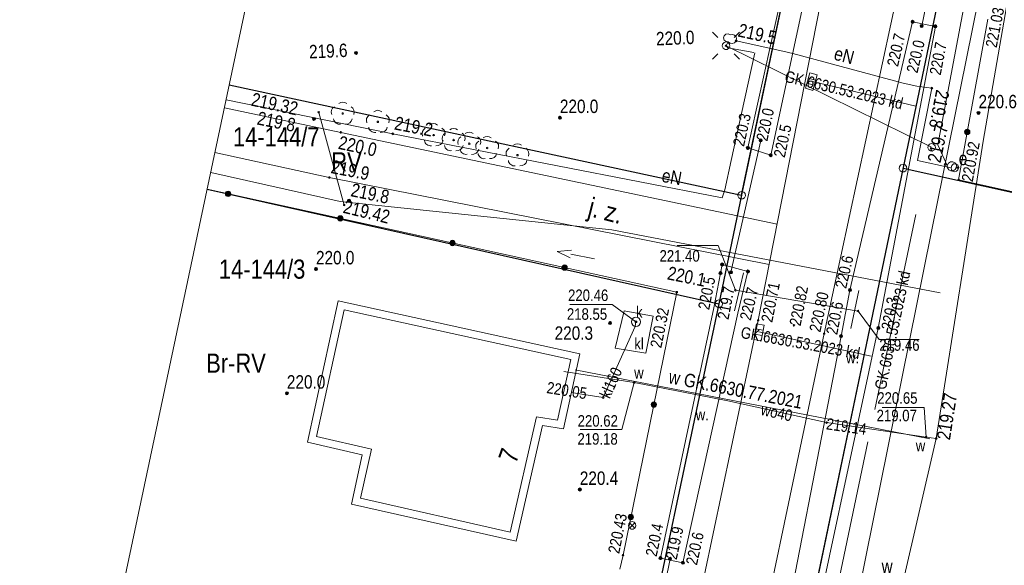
# Model space of a CAD drawing. Header units: metres. Extents: x 0 to 6601798, y -2700 to 5691112.
# Tile 32 of 60: x 6600103 to 6600168, y 5689739 to 5689774. Entities that reach past the tile are written whole.
import ezdxf
from ezdxf.enums import TextEntityAlignment as Align

# ---------------------------------------------------------------- set-up
doc = ezdxf.new("R2010")
doc.units = ezdxf.units.M
doc.header["$MEASUREMENT"] = 0
for name, color, linetype, lineweight in [('AS__Nowe_granice', 150, 'Continuous', 30), ('EADTD_T_0', 7, 'Continuous', 5), ('EAPADR_T_0', 7, 'Continuous', 5), ('Kontury', 7, 'Continuous', 5), ('Numery_dzialek', 150, 'Continuous', 5), ('OTBB_L_1', 7, 'Continuous', 5), ('OTD_L_12', 7, 'Continuous', 5), ('OTK_E_T_4', 7, 'Continuous', 5), ('OTK_L_0', 7, 'Continuous', 5), ('OTK_L_5', 7, 'Continuous', 5), ('OTK_L_8', 7, 'Continuous', 5), ('OTO_L_0', 7, 'Continuous', 5), ('OTO_L_2', 7, 'Continuous', 5), ('OTR_T_0', 7, 'Continuous', 5), ('OTR_T_1', 7, 'Continuous', 5), ('P_SUK_T_1', 7, 'Continuous', 5), ('P_SUKP_E_T_0', 7, 'Continuous', 5), ('P_SUKP_L_0', 7, 'Continuous', 5), ('podzial_uzytki', 7, 'Continuous', 5), ('Punkty', 7, 'Continuous', 5), ('SDROK_T_0', 7, 'Continuous', 5), ('SDRPK_L_1', 7, 'Continuous', 5), ('SDRPT_L_0', 7, 'Continuous', 5), ('SUE_T_3', 7, 'Continuous', 5), ('SUK_E_T_2', 7, 'Continuous', 5), ('SUK_L_3', 7, 'Continuous', 5), ('SUKP_E_T_0', 7, 'Continuous', 5), ('SUKP_L_0', 7, 'Continuous', 5), ('SUKR_T_0', 7, 'Continuous', 5), ('SUL_L_1', 7, 'Continuous', 5), ('SUP_E_T_1', 7, 'Continuous', 5), ('SUP_T_2', 7, 'Continuous', 5), ('SUP_T_4', 7, 'Continuous', 5), ('SUTP_L_0', 7, 'Continuous', 5), ('SUW_E_T_2', 7, 'Continuous', 5), ('SUWP_E_T_0', 7, 'Continuous', 5), ('SUWP_L_0', 7, 'Continuous', 5), ('SUWR_T_0', 7, 'Continuous', 5), ('SZWPW_T_1', 7, 'Continuous', 5), ('SZZPZ_T_0', 7, 'Continuous', 5), ('UEEOA_T_3', 7, 'Continuous', 5), ('UEEOA_T_9', 7, 'Continuous', 5), ('UEEOC_T_0', 7, 'Continuous', 5), ('UEEOO_T_0', 7, 'Continuous', 5), ('UEEPB_L_0', 7, 'Continuous', 5), ('UEEPON_L_0', 7, 'Continuous', 5), ('UTTOC_T_2', 7, 'Continuous', 5), ('UTTPOM_L_1', 7, 'Continuous', 5), ('UWWOA_T_2', 7, 'Continuous', 5), ('UWWOC_T_0', 7, 'Continuous', 5), ('UWWPM_L_1', 7, 'Continuous', 5), ('Uzytki', 7, 'Continuous', 5), ('WODA_L_0', 7, 'Continuous', 5), ('WODA_T_0', 7, 'Continuous', 5), ('WUKOS_T_1', 7, 'Continuous', 5), ('WWRPP_T_0', 7, 'Continuous', 5)]:
    doc.layers.add(name, color=color, linetype=linetype, lineweight=lineweight)
doc.styles.add('STYL_ARIAL', font='ARIALN.TTF')

# ---------------------------------------------------------------- blocks, each defined once
blk = doc.blocks.new('GRT')
at = {"color": 7, "flags": 128}
blk.add_lwpolyline([(0, 2.5), (1.352, 2.103), (2.274, 1.039), (2.475, -0.356), (1.889, -1.637), (0.704, -2.399), (-0.704, -2.399), (-1.889, -1.637), (-2.475, -0.356), (-2.274, 1.039), (-1.352, 2.103), (0, 2.5)], dxfattribs=at)
blk = doc.blocks.new('1_PADR')
at = {"color": 7, "flags": 128}
for points in [[(0, 2.5), (1.352, 2.103), (2.274, 1.039), (2.475, -0.356), (1.889, -1.637), (0.704, -2.399), (-0.704, -2.399), (-1.889, -1.637), (-2.475, -0.356), (-2.274, 1.039), (-1.352, 2.103), (0, 2.5)], [(1.767, -1.767), (-1.767, 1.767)], [(-1.767, -1.767), (1.767, 1.767)]]:
    blk.add_lwpolyline(points, dxfattribs=at)
blk = doc.blocks.new('403')
at = {"color": 0}
blk.add_circle((0, 0), 0.5, dxfattribs=at)
blk = doc.blocks.new('801')
at = {"color": 0}
for radius in [1, 0.9, 0.8, 0.7, 0.6, 0.5, 0.4, 0.3, 0.2, 0.1]:
    blk.add_circle((0, 0), radius, dxfattribs=at)
blk = doc.blocks.new('509')
at = {"color": 0}
for p, q in [((-5, -2.5), (-5, 2.5)), ((-5, 2.5), (5.5, 2.5)), ((-1.5, 2.5), (-1.5, -2.5)), ((2, 2.5), (2, -2.5)), ((5.5, 2.5), (5.5, -2.5)), ((5.5, -2.5), (-5, -2.5))]:
    blk.add_line(p, q, dxfattribs=at)
blk = doc.blocks.new('4_SUEO_W')
at = {"color": 7, "flags": 128}
for points in [[(-5.303, 5.303), (-8.839, 8.839)], [(5.303, 5.303), (8.839, 8.839)], [(0, 0.25), (0.177, 0.177), (0.25, 0), (0.177, -0.177), (0, -0.25), (-0.177, -0.177), (-0.25, 0), (-0.177, 0.177), (0, 0.25)], [(-5.303, -5.303), (-8.839, -8.839)], [(5.303, -5.303), (8.839, -8.839)]]:
    blk.add_lwpolyline(points, dxfattribs=at)
blk = doc.blocks.new('4_SUPP')
at = {"color": 7, "flags": 128}
blk.add_lwpolyline([(0, 2.5), (1.352, 2.103), (2.274, 1.039), (2.475, -0.356), (1.889, -1.637), (0.704, -2.399), (-0.704, -2.399), (-1.889, -1.637), (-2.475, -0.356), (-2.274, 1.039), (-1.352, 2.103), (0, 2.5)], dxfattribs=at)
blk = doc.blocks.new('4_SUPS')
at = {"color": 7, "flags": 128}
blk.add_lwpolyline([(0, 0.625), (0.442, 0.442), (0.625, 0), (0.442, -0.442), (0, -0.625), (-0.442, -0.442), (-0.625, 0), (-0.442, 0.442), (0, 0.625)], dxfattribs=at)
blk = doc.blocks.new('621')
at = {"color": 0}
blk.add_circle((0, 0), 0.5, dxfattribs=at)
blk = doc.blocks.new('KCI')
at = {"color": 7, "flags": 128}
for points in [[(0, 0), (15.85, 0)], [(15.85, 2.5), (25, 0)], [(15.85, -2.5), (25, 0)]]:
    blk.add_lwpolyline(points, dxfattribs=at)
blk = doc.blocks.new('625')
at = {"color": 0}
blk.add_circle((0, 0), 0.5, dxfattribs=at)
blk = doc.blocks.new('UGE')
at = {"color": 7, "flags": 128}
blk.add_lwpolyline([(0, 0.625), (0.442, 0.442), (0.625, 0), (0.442, -0.442), (0, -0.625), (-0.442, -0.442), (-0.625, 0), (-0.442, 0.442), (0, 0.625)], dxfattribs=at)
blk = doc.blocks.new('UGT')
at = {"color": 7, "flags": 128}
blk.add_lwpolyline([(0, 0.625), (0.442, 0.442), (0.625, 0), (0.442, -0.442), (0, -0.625), (-0.442, -0.442), (-0.625, 0), (-0.442, 0.442), (0, 0.625)], dxfattribs=at)
blk = doc.blocks.new('UGW')
at = {"color": 7, "flags": 128}
blk.add_lwpolyline([(0, 0.625), (0.442, 0.442), (0.625, 0), (0.442, -0.442), (0, -0.625), (-0.442, -0.442), (-0.625, 0), (-0.442, 0.442), (0, 0.625)], dxfattribs=at)
blk = doc.blocks.new('922')
at = {"color": 0}
blk.add_circle((0, 0), 0.5, dxfattribs=at)
for centre, radius, start, end in [((0, 3.5), 4, 50.114, 129.886), ((-3.5, 1), 4, 119.84816, 203.51949), ((3.5, 1), 4, 336.88451, 60.15184), ((-2, -3), 4, 187.477, 278.47884), ((2, -2.75), 4.25, 262.64593, 349.62892)]:
    blk.add_arc(centre, radius, start, end, dxfattribs=at)
blk = doc.blocks.new('506')
at = {"color": 0}
blk.add_circle((0, 0), 3, dxfattribs=at)

msp = doc.modelspace()

# ---------------------------------------------------------------- linework, layer by layer
at = {"color": 7, "linetype": 'Continuous', "lineweight": 0, "flags": 128}
msp.add_lwpolyline([(6600173.29, 5690035.7), (6600065.2, 5689524.43), (6600055.68, 5689477.92), (6599986.53, 5689096.03), (6599985.74, 5689089.37), (6599806.46, 5688549.67), (6599804.83, 5688541.58), (6599805.17, 5688533.33), (6599807.49, 5688525.41), (6599811.64, 5688518.27), (6599818.42, 5688511.51), (6599826.1, 5688505.76), (6599833.26, 5688501.65), (6599841.19, 5688499.37), (6599849.44, 5688499.06), (6599857.53, 5688500.73)], dxfattribs=at)
at = {"layer": 'AS__Nowe_granice', "linetype": 'Continuous', "flags": 128}
for points in [[(6600150.58, 5689762.77), (6600155.32, 5689785.24)], [(6600165.21, 5689784.12), (6600155.46, 5689737.45)], [(6600117.113, 5689769.979), (6600150.58, 5689762.77)], [(6600161.12, 5689764.54), (6600194.539, 5689757.165)], [(6600115.673, 5689763.168), (6600149.09, 5689755.68)], [(6600150.58, 5689762.77), (6600149.09, 5689755.68)], [(6600149.09, 5689755.68), (6600143.2, 5689727.75)]]:
    msp.add_lwpolyline(points, dxfattribs=at)
at = {"layer": 'Kontury', "color": 3, "linetype": 'Continuous', "flags": 128}
for points in [[(6600167.05, 5689792.93), (6600153, 5689725.7)], [(6600149.09, 5689755.68), (6600155.32, 5689785.24)], [(6600143.2, 5689727.75), (6600149.09, 5689755.68)]]:
    msp.add_lwpolyline(points, dxfattribs=at)
at = {"layer": 'OTBB_L_1', "color": 7, "linetype": 'Continuous', "flags": 128}
for points in [[(6600122.22, 5689746.625), (6600124.235, 5689755.876)], [(6600124.235, 5689755.876), (6600140.01, 5689752.413)], [(6600122.814, 5689747.002), (6600124.617, 5689755.28)], [(6600124.617, 5689755.28), (6600139.415, 5689752.032)], [(6600139.415, 5689752.032), (6600138.551, 5689748.078)], [(6600140.01, 5689752.413), (6600138.939, 5689747.512)], [(6600137.184, 5689748.291), (6600135.468, 5689740.752)], [(6600138.551, 5689748.078), (6600137.184, 5689748.291)], [(6600137.568, 5689747.725), (6600135.845, 5689740.154)], [(6600138.939, 5689747.512), (6600137.568, 5689747.725)], [(6600126.396, 5689746.182), (6600122.814, 5689747.002)], [(6600125.801, 5689745.805), (6600122.22, 5689746.625)], [(6600125.691, 5689742.968), (6600126.396, 5689746.182)], [(6600125.096, 5689742.59), (6600125.801, 5689745.805)], [(6600135.468, 5689740.752), (6600125.691, 5689742.968)], [(6600135.845, 5689740.154), (6600125.096, 5689742.59)]]:
    msp.add_lwpolyline(points, dxfattribs=at)
at = {"layer": 'OTD_L_12', "color": 7, "linetype": 'Continuous', "flags": 128}
for points in [[(6600150.702, 5689757.71), (6600150.115, 5689755.225)], [(6600158.241, 5689756.541), (6600157.705, 5689754.07)]]:
    msp.add_lwpolyline(points, dxfattribs=at)
at = {"layer": 'OTK_L_0', "color": 7, "linetype": 'Continuous', "flags": 128}
for points in [[(6600151.659, 5689754.6), (6600159.801, 5689796.056)], [(6600164.141, 5689791.664), (6600155.971, 5689753.728)], [(6600145.787, 5689726.731), (6600151.659, 5689754.6)], [(6600155.971, 5689753.728), (6600150.104, 5689725.82)]]:
    msp.add_lwpolyline(points, dxfattribs=at)
at = {"layer": 'OTK_L_5', "color": 7, "linetype": 'Continuous', "flags": 128}
for points in [[(6600150.983, 5689765.858), (6600156.926, 5689792.729)], [(6600158.216, 5689792.105), (6600152.477, 5689765.388)], [(6600157.656, 5689756.574), (6600161.745, 5689774.102)], [(6600163.232, 5689773.806), (6600159.504, 5689754.09)], [(6600161.745, 5689774.102), (6600163.232, 5689773.806)], [(6600152.477, 5689765.388), (6600150.983, 5689765.858)], [(6600148.756, 5689755.418), (6600149.307, 5689758.243)], [(6600149.307, 5689758.243), (6600150.991, 5689757.786)], [(6600150.991, 5689757.786), (6600150.335, 5689755.065)], [(6600157.074, 5689753.565), (6600157.656, 5689756.574)], [(6600145.279, 5689739.063), (6600148.756, 5689755.418)], [(6600150.335, 5689755.065), (6600146.741, 5689738.755)], [(6600159.504, 5689754.09), (6600154.424, 5689730.346)], [(6600152.67, 5689730.784), (6600157.074, 5689753.565)], [(6600146.741, 5689738.755), (6600145.279, 5689739.063)]]:
    msp.add_lwpolyline(points, dxfattribs=at)
at = {"layer": 'OTK_L_8', "color": 7, "linetype": 'Continuous', "flags": 128}
for points in [[(6600164.463, 5689784.051), (6600162.338, 5689773.835)], [(6600149.88, 5689757.737), (6600151.827, 5689766.354)], [(6600158.185, 5689755.202), (6600150.17, 5689756.563)], [(6600144.479, 5689731.929), (6600145.905, 5689739.012)]]:
    msp.add_lwpolyline(points, dxfattribs=at)
at = {"layer": 'OTO_L_0', "color": 7, "linetype": 'Continuous', "flags": 128}
for points in [[(6600166.648, 5689774.285), (6600164.748, 5689763.779)], [(6600164.748, 5689763.779), (6600194.548, 5689757.206)], [(6600146.346, 5689756.438), (6600115.671, 5689763.161)], [(6600146.346, 5689756.438), (6600142.836, 5689739.257)]]:
    msp.add_lwpolyline(points, dxfattribs=at)
at = {"layer": 'OTO_L_0', "color": 7, "linetype": 'Continuous'}
for centre, radius in [((6600165.313, 5689766.905), 0.175), ((6600165.313, 5689766.905), 0.158), ((6600165.313, 5689766.905), 0.14), ((6600165.313, 5689766.905), 0.122), ((6600165.313, 5689766.905), 0.105), ((6600165.313, 5689766.905), 0.0875), ((6600165.313, 5689766.905), 0.07), ((6600165.313, 5689766.905), 0.0525), ((6600165.313, 5689766.905), 0.035), ((6600117.042, 5689762.861), 0.175), ((6600117.042, 5689762.861), 0.158), ((6600117.042, 5689762.861), 0.14), ((6600117.042, 5689762.861), 0.122), ((6600117.042, 5689762.861), 0.105), ((6600117.042, 5689762.861), 0.0875), ((6600117.042, 5689762.861), 0.07), ((6600117.042, 5689762.861), 0.0525), ((6600117.042, 5689762.861), 0.035), ((6600124.368, 5689761.255), 0.175), ((6600124.368, 5689761.255), 0.158), ((6600124.368, 5689761.255), 0.14), ((6600124.368, 5689761.255), 0.122), ((6600124.368, 5689761.255), 0.105), ((6600124.368, 5689761.255), 0.0875), ((6600124.368, 5689761.255), 0.07), ((6600124.368, 5689761.255), 0.0525), ((6600124.368, 5689761.255), 0.035), ((6600131.694, 5689759.649), 0.175), ((6600131.694, 5689759.649), 0.158), ((6600131.694, 5689759.649), 0.14), ((6600131.694, 5689759.649), 0.122), ((6600131.694, 5689759.649), 0.105), ((6600131.694, 5689759.649), 0.0875), ((6600131.694, 5689759.649), 0.07), ((6600131.694, 5689759.649), 0.0525), ((6600131.694, 5689759.649), 0.035), ((6600139.02, 5689758.044), 0.175), ((6600139.02, 5689758.044), 0.158), ((6600139.02, 5689758.044), 0.14), ((6600139.02, 5689758.044), 0.122), ((6600139.02, 5689758.044), 0.105), ((6600139.02, 5689758.044), 0.0875), ((6600139.02, 5689758.044), 0.07), ((6600139.02, 5689758.044), 0.0525), ((6600139.02, 5689758.044), 0.035), ((6600144.845, 5689749.09), 0.175), ((6600144.845, 5689749.09), 0.158), ((6600144.845, 5689749.09), 0.14), ((6600144.845, 5689749.09), 0.122), ((6600144.845, 5689749.09), 0.105), ((6600144.845, 5689749.09), 0.0875), ((6600144.845, 5689749.09), 0.07), ((6600144.845, 5689749.09), 0.0525), ((6600144.845, 5689749.09), 0.035), ((6600143.344, 5689741.742), 0.175), ((6600143.344, 5689741.742), 0.158), ((6600143.344, 5689741.742), 0.14), ((6600143.344, 5689741.742), 0.122), ((6600143.344, 5689741.742), 0.105), ((6600143.344, 5689741.742), 0.0875), ((6600143.344, 5689741.742), 0.07), ((6600143.344, 5689741.742), 0.0525), ((6600143.344, 5689741.742), 0.035)]:
    msp.add_circle(centre, radius, dxfattribs=at)
at = {"layer": 'OTO_L_2', "color": 7, "linetype": 'Continuous', "flags": 128}
msp.add_lwpolyline([(6600142.632, 5689738.328), (6600142.836, 5689739.257)], dxfattribs=at)
at = {"layer": 'OTR_T_0', "color": 7, "linetype": 'Continuous', "flags": 128}
for points in [[(6600146.377, 5689759.495), (6600149.037, 5689759.495)], [(6600150.17, 5689756.56), (6600149.037, 5689759.495)], [(6600158.185, 5689755.202), (6600159.57, 5689753.347)], [(6600159.57, 5689753.347), (6600162.175, 5689753.347)]]:
    msp.add_lwpolyline(points, dxfattribs=at)
at = {"layer": 'P_SUKP_L_0', "color": 30, "linetype": 'Continuous', "flags": 128}
for points in [[(6600155.13, 5689770.22), (6600161.95, 5689768.6)], [(6600161.95, 5689761.52), (6600159.28, 5689748.77)], [(6600151.71, 5689753.84), (6600159.04, 5689752.26)], [(6600158.83, 5689746.65), (6600145.04, 5689680.81)]]:
    msp.add_lwpolyline(points, dxfattribs=at)
at = {"layer": 'SDRPK_L_1', "color": 7, "linetype": 'Continuous', "flags": 128}
for points in [[(6600124.41, 5689766.88), (6600116.795, 5689768.478)], [(6600124.41, 5689766.88), (6600152.893, 5689760.885)], [(6600116.177, 5689765.553), (6600123.646, 5689763.93)], [(6600152.377, 5689758.255), (6600123.646, 5689763.93)]]:
    msp.add_lwpolyline(points, dxfattribs=at)
at = {"layer": 'SDRPT_L_0', "color": 7, "linetype": 'Continuous', "flags": 128}
msp.add_lwpolyline([(6600124.623, 5689762.127), (6600122.959, 5689768.186)], dxfattribs=at)
at = {"layer": 'SUK_L_3', "color": 30, "linetype": 'Continuous', "flags": 128}
for points in [[(6600142.9, 5689755.22), (6600142.32, 5689752.77)], [(6600144.81, 5689754.87), (6600142.9, 5689755.22)], [(6600144.32, 5689752.44), (6600144.81, 5689754.87)], [(6600142.32, 5689752.77), (6600144.32, 5689752.44)]]:
    msp.add_lwpolyline(points, dxfattribs=at)
at = {"layer": 'SUKP_L_0', "color": 30, "linetype": 'Continuous', "flags": 128}
for points in [[(6600143.68, 5689754.5), (6600143.62, 5689754.2)], [(6600143.62, 5689754.2), (6600141.54, 5689749.55)], [(6600141.54, 5689749.55), (6600139.44, 5689749.89)]]:
    msp.add_lwpolyline(points, dxfattribs=at)
at = {"layer": 'SUKR_T_0', "color": 30, "linetype": 'Continuous', "flags": 128}
for points in [[(6600139.352, 5689755.636), (6600142.121, 5689755.636)], [(6600143.68, 5689754.5), (6600142.121, 5689755.636)]]:
    msp.add_lwpolyline(points, dxfattribs=at)
at = {"layer": 'SUL_L_1', "color": 7, "linetype": 'Continuous', "flags": 128}
msp.add_lwpolyline([(6600156.13, 5689747.91), (6600149.67, 5689749.34)], dxfattribs=at)
at = {"layer": 'SUTP_L_0', "color": 30, "linetype": 'Continuous', "flags": 128}
msp.add_lwpolyline([(6600162.983, 5689765.903), (6600149.564, 5689772.544)], dxfattribs=at)
at = {"layer": 'SUWP_L_0', "color": 161, "linetype": 'Continuous', "flags": 128}
for points in [[(6600143.56, 5689750.53), (6600138.96, 5689751.25)], [(6600149.67, 5689749.34), (6600143.56, 5689750.53)], [(6600156.13, 5689747.91), (6600149.67, 5689749.34)], [(6600162.63, 5689746.97), (6600156.13, 5689747.91)], [(6600163.29, 5689746.87), (6600162.63, 5689746.97)]]:
    msp.add_lwpolyline(points, dxfattribs=at)
at = {"layer": 'SUWR_T_0', "color": 161, "linetype": 'Continuous', "flags": 128}
for points in [[(6600143.56, 5689750.53), (6600142.765, 5689747.469)], [(6600159.763, 5689748.891), (6600162.504, 5689748.891)], [(6600162.63, 5689746.97), (6600162.504, 5689748.891)], [(6600140.024, 5689747.469), (6600142.765, 5689747.469)]]:
    msp.add_lwpolyline(points, dxfattribs=at)
at = {"layer": 'UEEPB_L_0', "color": 1, "linetype": 'Continuous', "flags": 128}
for points in [[(6600163.39, 5689766.07), (6600165.14, 5689775.3)], [(6600150.22, 5689772.86), (6600153.27, 5689772.18)], [(6600153.27, 5689772.18), (6600153.92, 5689772.03)], [(6600153.92, 5689772.03), (6600161.13, 5689770.1)], [(6600161.13, 5689770.1), (6600162.02, 5689769.89)], [(6600162.02, 5689769.89), (6600163, 5689769.77)], [(6600163, 5689769.77), (6600162.06, 5689765.05)], [(6600164.01, 5689764.71), (6600163.39, 5689766.07)], [(6600149.89, 5689765.048), (6600149.491, 5689763.119)], [(6600162.06, 5689765.05), (6600164.27, 5689764.56)]]:
    msp.add_lwpolyline(points, dxfattribs=at)
at = {"layer": 'UEEPON_L_0', "color": 1, "linetype": 'Continuous', "flags": 128}
for points in [[(6600165.14, 5689775.3), (6600163.39, 5689766.07)], [(6600149.71, 5689772.8), (6600149.562, 5689772.816), (6600149.447, 5689772.909), (6600149.4, 5689773.05), (6600149.438, 5689773.194), (6600149.547, 5689773.294), (6600149.694, 5689773.319), (6600149.83, 5689773.26)], [(6600149.83, 5689773.26), (6600149.975, 5689773.282), (6600150.113, 5689773.233), (6600150.212, 5689773.124), (6600150.247, 5689772.982), (6600150.21, 5689772.839), (6600150.11, 5689772.732), (6600149.971, 5689772.685), (6600149.826, 5689772.71), (6600149.71, 5689772.8)], [(6600149.564, 5689772.544), (6600149.71, 5689772.8)], [(6600149.679, 5689772.409), (6600149.564, 5689772.544)], [(6600150.22, 5689772.86), (6600153.27, 5689772.18)], [(6600151.382, 5689772.092), (6600149.679, 5689772.409)], [(6600149.89, 5689765.048), (6600151.434, 5689772.082)], [(6600153.27, 5689772.18), (6600153.92, 5689772.03)], [(6600153.92, 5689772.03), (6600161.13, 5689770.1)], [(6600161.13, 5689770.1), (6600162.02, 5689769.89)], [(6600162.02, 5689769.89), (6600163, 5689769.77)], [(6600163, 5689769.77), (6600162.06, 5689765.05)], [(6600116.905, 5689768.998), (6600127.793, 5689766.776)], [(6600127.793, 5689766.776), (6600149.303, 5689762.6)], [(6600163.39, 5689766.07), (6600164.01, 5689764.71)], [(6600149.491, 5689763.119), (6600149.89, 5689765.048)], [(6600162.06, 5689765.05), (6600164.27, 5689764.56)], [(6600164.01, 5689764.71), (6600164.079, 5689764.86), (6600164.216, 5689764.953), (6600164.381, 5689764.96), (6600164.525, 5689764.879), (6600164.606, 5689764.735), (6600164.6, 5689764.57)], [(6600164.6, 5689764.57), (6600164.52, 5689764.444), (6600164.39, 5689764.372), (6600164.241, 5689764.37), (6600164.109, 5689764.439), (6600164.025, 5689764.562), (6600164.01, 5689764.71)], [(6600164.27, 5689764.56), (6600164.3, 5689764.715), (6600164.419, 5689764.819), (6600164.577, 5689764.828), (6600164.707, 5689764.739), (6600164.755, 5689764.588), (6600164.7, 5689764.44)], [(6600164.7, 5689764.44), (6600164.619, 5689764.339), (6600164.496, 5689764.3), (6600164.372, 5689764.335), (6600164.287, 5689764.432), (6600164.27, 5689764.56)], [(6600164.6, 5689764.57), (6600164.69, 5689764.58)], [(6600149.303, 5689762.6), (6600149.491, 5689763.119)]]:
    msp.add_lwpolyline(points, dxfattribs=at)
at = {"layer": 'UTTPOM_L_1', "color": 30, "linetype": 'Continuous', "flags": 128}
for points in [[(6600169.907, 5689794.666), (6600162.963, 5689760.291)], [(6600162.963, 5689760.291), (6600157.756, 5689734.511)]]:
    msp.add_lwpolyline(points, dxfattribs=at)
at = {"layer": 'UWWPM_L_1', "color": 161, "linetype": 'Continuous', "flags": 128}
for points in [[(6600169.771, 5689786.019), (6600166.362, 5689766.301)], [(6600166.362, 5689766.301), (6600163.29, 5689746.87)], [(6600163.29, 5689746.87), (6600161.09, 5689737.344)]]:
    msp.add_lwpolyline(points, dxfattribs=at)
at = {"layer": 'Uzytki', "color": 3, "linetype": 'Continuous', "flags": 128}
for points in [[(6600153, 5689725.7), (6600167.05, 5689792.93)], [(6600155.32, 5689785.24), (6600149.09, 5689755.68)], [(6600147.72, 5689755.99), (6600115.673, 5689763.169)], [(6600143.2, 5689727.75), (6600149.09, 5689755.68)]]:
    msp.add_lwpolyline(points, dxfattribs=at)
at = {"layer": 'WODA_L_0', "color": 161, "linetype": 'Continuous', "flags": 128}
for points in [[(6600115.903, 5689764.259), (6600124.365, 5689762.367)], [(6600124.365, 5689762.367), (6600142.094, 5689760.516)], [(6600142.094, 5689760.516), (6600163.538, 5689756.4)], [(6600162.87, 5689746.86), (6600139.7, 5689751.37)]]:
    msp.add_lwpolyline(points, dxfattribs=at)

# ---------------------------------------------------------------- block references
at = {"layer": 'EAPADR_T_0', "color": 161, "linetype": 'Continuous', "xscale": 0.1, "yscale": 0.1, "zscale": 0.1}
msp.add_blockref('1_PADR', (6600143.43, 5689741.194), dxfattribs=at)
at = {"layer": 'OTR_T_0', "color": 7, "linetype": 'Continuous', "xscale": 0.1, "yscale": 0.1, "zscale": 0.1, "rotation": 0.0008399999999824}
for p in [(6600164.748, 5689763.779), (6600146.346, 5689756.438), (6600151.659, 5689754.6), (6600153.996, 5689754.27), (6600155.971, 5689753.728), (6600142.836, 5689739.257)]:
    msp.add_blockref('403', p, dxfattribs=at)
at = {"layer": 'OTR_T_0', "color": 7, "linetype": 'Continuous', "xscale": 0.1, "yscale": 0.1, "zscale": 0.1}
for p in [(6600150.17, 5689756.56), (6600158.185, 5689755.202)]:
    msp.add_blockref('403', p, dxfattribs=at)
at = {"layer": 'OTR_T_1', "color": 7, "linetype": 'Continuous', "xscale": 0.1, "yscale": 0.1, "zscale": 0.1, "rotation": 0.0008399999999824}
for p in [(6600161.745, 5689774.102), (6600162.338, 5689773.835), (6600163.232, 5689773.806), (6600151.827, 5689766.354), (6600150.983, 5689765.858), (6600152.477, 5689765.388), (6600149.307, 5689758.243), (6600149.88, 5689757.737), (6600150.991, 5689757.786), (6600157.656, 5689756.574), (6600159.504, 5689754.09), (6600157.074, 5689753.565), (6600145.279, 5689739.063), (6600145.905, 5689739.012), (6600146.741, 5689738.755)]:
    msp.add_blockref('801', p, dxfattribs=at)
at = {"layer": 'P_SUK_T_1', "color": 7, "linetype": 'Continuous', "xscale": 0.1, "yscale": 0.1, "zscale": 0.1}
for p, rotation in [((6600155.13, 5689770.22), 254.45056), ((6600151.71, 5689753.84), 259.80198)]:
    msp.add_blockref('509', p, dxfattribs=dict(at, rotation=rotation))
at = {"layer": 'Punkty', "color": 7, "linetype": 'Continuous', "xscale": 0.1, "yscale": 0.1, "zscale": 0.1}
for p in [(6600161.12, 5689764.54), (6600150.58, 5689762.77), (6600149.09, 5689755.68)]:
    msp.add_blockref('GRT', p, dxfattribs=at)
at = {"layer": 'SUE_T_3', "color": 7, "linetype": 'Continuous', "xscale": 0.1, "yscale": 0.1, "zscale": 0.1}
for name in ['4_SUEO_W', '4_SUPP']:
    msp.add_blockref(name, (6600149.564, 5689772.544), dxfattribs=at)
at = {"layer": 'SUKR_T_0', "color": 30, "linetype": 'Continuous', "xscale": 0.1, "yscale": 0.1, "zscale": 0.1}
for p in [(6600143.68, 5689754.5), (6600141.54, 5689749.55)]:
    msp.add_blockref('4_SUPS', p, dxfattribs=at)
at = {"layer": 'SUP_T_2', "color": 7, "linetype": 'Continuous', "xscale": 0.1, "yscale": 0.1, "zscale": 0.1}
msp.add_blockref('4_SUPP', (6600162.983, 5689765.903), dxfattribs=at)
at = {"layer": 'SUP_T_4', "color": 7, "linetype": 'Continuous', "xscale": 0.1, "yscale": 0.1, "zscale": 0.1}
msp.add_blockref('506', (6600143.68, 5689754.5), dxfattribs=at)
at = {"layer": 'SUWR_T_0', "color": 7, "linetype": 'Continuous', "xscale": 0.1, "yscale": 0.1, "zscale": 0.1}
for p in [(6600143.56, 5689750.53), (6600156.13, 5689747.91), (6600162.63, 5689746.97)]:
    msp.add_blockref('621', p, dxfattribs=at)
at = {"layer": 'SZWPW_T_1', "color": 7, "linetype": 'Continuous', "xscale": 0.1, "yscale": 0.1, "zscale": 0.1, "rotation": 168.77618}
msp.add_blockref('KCI', (6600140.98, 5689758.618), dxfattribs=at)
at = {"layer": 'SZZPZ_T_0', "color": 7, "linetype": 'Continuous', "xscale": 0.1, "yscale": 0.1, "zscale": 0.1}
for p in [(6600124.53, 5689768.11), (6600126.82, 5689767.57), (6600130.46, 5689766.7), (6600131.77, 5689766.38), (6600132.79, 5689766.14), (6600133.96, 5689765.86), (6600135.94, 5689765.39)]:
    msp.add_blockref('922', p, dxfattribs=at)
at = {"layer": 'UEEOA_T_9', "color": 7, "linetype": 'Continuous', "xscale": 0.1, "yscale": 0.1, "zscale": 0.1}
for p, rotation in [((6600149.56, 5689772.54), 258.20427), ((6600149.564, 5689772.544), 78.31844000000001)]:
    msp.add_blockref('625', p, dxfattribs=dict(at, rotation=rotation))
msp.add_blockref('625', (6600164.69, 5689764.58), dxfattribs=at)
at = {"layer": 'UEEOC_T_0', "color": 1, "linetype": 'Continuous', "xscale": 0.1, "yscale": 0.1, "zscale": 0.1}
for p in [(6600150.22, 5689772.86), (6600163, 5689769.77)]:
    msp.add_blockref('UGE', p, dxfattribs=at)
at = {"layer": 'UEEOC_T_0', "color": 1, "linetype": 'Continuous', "xscale": 0.1, "yscale": 0.1, "zscale": 0.1, "rotation": 2.39496}
msp.add_blockref('UGE', (6600127.793, 5689766.776), dxfattribs=at)
at = {"layer": 'UTTOC_T_2', "color": 30, "linetype": 'Continuous', "xscale": 0.1, "yscale": 0.1, "zscale": 0.1, "rotation": 2.41215}
msp.add_blockref('UGT', (6600163.864, 5689764.784), dxfattribs=at)
at = {"layer": 'UWWOC_T_0', "color": 161, "linetype": 'Continuous', "xscale": 0.1, "yscale": 0.1, "zscale": 0.1}
msp.add_blockref('UGW', (6600163.29, 5689746.87), dxfattribs=at)
at = {"layer": 'WUKOS_T_1', "color": 7, "linetype": 'Continuous', "xscale": 0.1, "yscale": 0.1, "zscale": 0.1}
for p in [(6600122.96, 5689768.19), (6600124.41, 5689766.88), (6600123.646, 5689763.93), (6600124.62, 5689762.13)]:
    msp.add_blockref('403', p, dxfattribs=at)
at = {"layer": 'WWRPP_T_0', "color": 7, "linetype": 'Continuous', "xscale": 0.1, "yscale": 0.1, "zscale": 0.1, "rotation": 2.39496}
msp.add_blockref('801', (6600125.397, 5689772.073), dxfattribs=at)
at = {"layer": 'WWRPP_T_0', "color": 7, "linetype": 'Continuous', "xscale": 0.1, "yscale": 0.1, "zscale": 0.1}
for p in [(6600138.71, 5689767.84), (6600166.05, 5689768.15), (6600122.65, 5689767.76), (6600124.94, 5689762.42), (6600122.78, 5689757.95), (6600149.199, 5689757.688), (6600141.99, 5689754.42), (6600120.88, 5689749.83), (6600140.01, 5689743.54)]:
    msp.add_blockref('801', p, dxfattribs=at)

# ---------------------------------------------------------------- texts
at = {"layer": 'EADTD_T_0', "color": 7, "linetype": 'Continuous', "style": 'STYL_ARIAL'}
msp.add_text('7', height=1.25, rotation=70.4269, dxfattribs=at).set_placement((6600136.324, 5689745.424), align=Align.BOTTOM_CENTER)
at = {"layer": 'Numery_dzialek', "linetype": 'Continuous', "style": 'STYL_ARIAL'}
for s, p in [('14-144/7', (6600117.362, 5689765.589)), ('14-144/3', (6600116.435, 5689756.944))]:
    msp.add_text(s, height=1.25, dxfattribs=at).set_placement(p, align=Align.BOTTOM_LEFT)
at = {"layer": 'OTK_E_T_4', "color": 7, "linetype": 'Continuous', "style": 'STYL_ARIAL'}
for p in [(6600157.827, 5689752.162), (6600148.011, 5689748.436)]:
    msp.add_text('w.', height=0.75, dxfattribs=at).set_placement(p, align=Align.MIDDLE_CENTER)
at = {"layer": 'OTR_T_0', "color": 7, "linetype": 'Continuous', "style": 'STYL_ARIAL'}
msp.add_text('221.03', height=0.75, rotation=79, dxfattribs=at).set_placement((6600166.998, 5689775.099), align=Align.TOP_RIGHT)
for s, rotation, p in [('220.92', 79.7, (6600164.932, 5689763.746)), ('220.71', 78.9, (6600151.843, 5689754.564))]:
    msp.add_text(s, height=0.75, rotation=rotation, dxfattribs=at).set_placement(p, align=Align.TOP_LEFT)
msp.add_text('221.40', height=0.75, dxfattribs=at).set_placement((6600147.844, 5689758.807), align=Align.MIDDLE_RIGHT)
msp.add_text('220.82', height=0.75, rotation=78.9, dxfattribs=at).set_placement((6600154.057, 5689754.258), align=Align.MIDDLE_LEFT)
for s, rotation, p in [('220.80', 77.8, (6600155.937, 5689753.735)), ('220.43', 78.5, (6600142.801, 5689739.264))]:
    msp.add_text(s, height=0.75, rotation=rotation, dxfattribs=at).set_placement(p, align=Align.BOTTOM_LEFT)
msp.add_text('220.32', height=0.75, rotation=78.5, dxfattribs=at).set_placement((6600146.074, 5689755.276), align=Align.BOTTOM_RIGHT)
msp.add_text('219.46', height=0.75, dxfattribs=at).set_placement((6600159.57, 5689752.382), align=Align.BOTTOM_LEFT)
at = {"layer": 'OTR_T_1', "color": 7, "linetype": 'Continuous', "style": 'STYL_ARIAL'}
for s, rotation, p in [('220.7', 76.9, (6600161.494, 5689773.178)), ('220.5', 79, (6600149.09, 5689757.311))]:
    msp.add_text(s, height=0.75, rotation=rotation, dxfattribs=at).set_placement(p, align=Align.BOTTOM_RIGHT)
for s, rotation, p in [('220.0', 76.9, (6600162.182, 5689772.889)), ('219.7', 79, (6600149.759, 5689756.786))]:
    msp.add_text(s, height=0.75, rotation=rotation, dxfattribs=at).set_placement(p, align=Align.MIDDLE_RIGHT)
for rotation, p in [(79.3, (6600163.239, 5689772.831)), (76.4, (6600150.948, 5689756.812))]:
    msp.add_text('220.7', height=0.75, rotation=rotation, dxfattribs=at).set_placement(p, align=Align.TOP_RIGHT)
for s, rotation, p in [('220.0', 77.9, (6600151.888, 5689766.341)), ('219.9', 77.6, (6600145.966, 5689738.999))]:
    msp.add_text(s, height=0.75, rotation=rotation, dxfattribs=at).set_placement(p, align=Align.MIDDLE_LEFT)
for s, rotation, p in [('220.3', 77.5, (6600150.949, 5689765.866)), ('220.6', 76.9, (6600157.622, 5689756.582)), ('220.6', 79.1, (6600157.039, 5689753.572)), ('220.4', 78, (6600145.244, 5689739.07))]:
    msp.add_text(s, height=0.75, rotation=rotation, dxfattribs=at).set_placement(p, align=Align.BOTTOM_LEFT)
for s, rotation, p in [('220.5', 77.9, (6600152.66, 5689765.349)), ('220.3', 79.3, (6600159.688, 5689754.055)), ('220.6', 77.6, (6600146.924, 5689738.715))]:
    msp.add_text(s, height=0.75, rotation=rotation, dxfattribs=at).set_placement(p, align=Align.TOP_LEFT)
at = {"layer": 'P_SUKP_E_T_0', "color": 30, "linetype": 'Continuous', "style": 'STYL_ARIAL'}
for rotation, p in [(346.6378, (6600157.261, 5689769.65)), (78.1725, (6600160.429, 5689753.951)), (349.7866, (6600154.42, 5689753.125))]:
    msp.add_text('GK.6630.53.2023 kd', height=0.75, rotation=rotation, dxfattribs=at).set_placement(p, align=Align.MIDDLE_CENTER)
at = {"layer": 'podzial_uzytki', "color": 3, "linetype": 'Continuous', "style": 'STYL_ARIAL'}
for s, p in [('RV', (6600123.78, 5689763.957)), ('Br-RV', (6600115.61, 5689750.797))]:
    msp.add_text(s, height=1.25, dxfattribs=at).set_placement(p, align=Align.BOTTOM_LEFT)
at = {"layer": 'SDROK_T_0', "color": 7, "linetype": 'Continuous', "style": 'STYL_ARIAL'}
msp.add_text('j. z.', height=1.25, rotation=345.6064, dxfattribs=at).set_placement((6600141.705, 5689761.763), align=Align.MIDDLE_CENTER)
at = {"layer": 'SUK_E_T_2', "color": 7, "linetype": 'Continuous', "style": 'STYL_ARIAL'}
msp.add_text('kl', height=0.75, dxfattribs=at).set_placement((6600144.19, 5689752.475), align=Align.BOTTOM_RIGHT)
at = {"layer": 'SUKP_E_T_0', "color": 30, "linetype": 'Continuous', "style": 'STYL_ARIAL'}
msp.add_text('kl160', height=0.75, rotation=65.9005, dxfattribs=at).set_placement((6600142.042, 5689750.52), align=Align.MIDDLE_CENTER)
at = {"layer": 'SUKR_T_0', "color": 30, "linetype": 'Continuous', "style": 'STYL_ARIAL'}
for s, p in [('220.46', (6600139.242, 5689756.609)), ('218.55', (6600139.168, 5689755.383))]:
    msp.add_text(s, height=0.75, dxfattribs=at).set_placement(p, align=Align.TOP_LEFT)
msp.add_text('220.05', height=0.75, rotation=351.0546, dxfattribs=at).set_placement((6600140.462, 5689749.81), align=Align.MIDDLE_RIGHT)
at = {"layer": 'SUP_E_T_1', "color": 7, "linetype": 'Continuous', "style": 'STYL_ARIAL'}
msp.add_text('k', height=0.75, dxfattribs=at).set_placement((6600143.68, 5689754.535), align=Align.BOTTOM_LEFT)
at = {"layer": 'SUW_E_T_2', "color": 7, "linetype": 'Continuous', "style": 'STYL_ARIAL'}
msp.add_text('w', height=0.75, dxfattribs=at).set_placement((6600143.56, 5689750.565), align=Align.BOTTOM_LEFT)
msp.add_text('w', height=0.75, dxfattribs=at).set_placement((6600162.572, 5689746.783), align=Align.TOP_RIGHT)
at = {"layer": 'SUWP_E_T_0', "color": 161, "linetype": 'Continuous', "style": 'STYL_ARIAL'}
msp.add_text('wo40', height=0.75, rotation=347.5182, dxfattribs=at).set_placement((6600152.866, 5689748.569), align=Align.MIDDLE_CENTER)
at = {"layer": 'SUWR_T_0', "color": 161, "linetype": 'Continuous', "style": 'STYL_ARIAL'}
for s, p in [('220.65', (6600159.436, 5689749.895)), ('219.07', (6600159.395, 5689748.751)), ('220.62', (6600139.87, 5689748.4)), ('219.18', (6600139.859, 5689747.221))]:
    msp.add_text(s, height=0.75, dxfattribs=at).set_placement(p, align=Align.TOP_LEFT)
msp.add_text('219.14', height=0.75, rotation=351.7712, dxfattribs=at).set_placement((6600156.121, 5689747.848), align=Align.MIDDLE_LEFT)
at = {"layer": 'UEEOA_T_3', "color": 7, "linetype": 'Continuous', "style": 'STYL_ARIAL'}
msp.add_text('e', height=0.875, dxfattribs=at).set_placement((6600164.76, 5689764.481), align=Align.BOTTOM_LEFT)
at = {"layer": 'UEEOC_T_0', "color": 1, "linetype": 'Continuous', "style": 'STYL_ARIAL'}
for s, rotation, p in [('219.5', 347.4314, (6600150.229, 5689772.9)), ('219.8', 258.7368, (6600163.04, 5689769.762)), ('219.2', 349.0137, (6600127.801, 5689766.817))]:
    msp.add_text(s, height=0.875, rotation=rotation, dxfattribs=at).set_placement(p, align=Align.BOTTOM_LEFT)
at = {"layer": 'UEEOO_T_0', "color": 1, "linetype": 'Continuous', "style": 'STYL_ARIAL'}
for rotation, p in [(345.1174, (6600156.479, 5689771.394)), (349.3016, (6600145.263, 5689763.399))]:
    msp.add_text('eN', height=0.875, rotation=rotation, dxfattribs=at).set_placement(p, align=Align.BOTTOM_LEFT)
at = {"layer": 'UTTOC_T_2', "color": 30, "linetype": 'Continuous', "style": 'STYL_ARIAL'}
msp.add_text('219.7', height=0.875, rotation=78.4385, dxfattribs=at).set_placement((6600163.823, 5689764.793), align=Align.BOTTOM_LEFT)
at = {"layer": 'UWWOA_T_2', "color": 7, "linetype": 'Continuous', "style": 'STYL_ARIAL'}
msp.add_text('w', height=0.875, dxfattribs=at).set_placement((6600160.442, 5689737.831), align=Align.BOTTOM_RIGHT)
at = {"layer": 'UWWOC_T_0', "color": 161, "linetype": 'Continuous', "style": 'STYL_ARIAL'}
msp.add_text('219.27', height=0.875, rotation=81.0174, dxfattribs=at).set_placement((6600163.317, 5689746.871), align=Align.TOP_LEFT)
at = {"layer": 'WODA_T_0', "color": 161, "linetype": 'Continuous', "style": 'STYL_ARIAL'}
msp.add_text('w GK.6630.77.2021', height=0.875, rotation=348.9852, dxfattribs=at).set_placement((6600145.711, 5689750.242), align=Align.BOTTOM_LEFT)
at = {"layer": 'WUKOS_T_1', "color": 7, "linetype": 'Continuous', "style": 'STYL_ARIAL'}
msp.add_text('219.32', height=0.875, rotation=347.7563, dxfattribs=at).set_placement((6600121.584, 5689768.414), align=Align.MIDDLE_RIGHT)
msp.add_text('220.0', height=0.875, rotation=348.133, dxfattribs=at).set_placement((6600124.365, 5689766.666), align=Align.TOP_LEFT)
msp.add_text('219.9', height=0.875, rotation=348.7946, dxfattribs=at).set_placement((6600123.654, 5689763.97), align=Align.BOTTOM_LEFT)
msp.add_text('219.42', height=0.875, rotation=346.2584, dxfattribs=at).set_placement((6600124.603, 5689762.059), align=Align.MIDDLE_LEFT)
at = {"layer": 'WWRPP_T_0', "color": 7, "linetype": 'Continuous', "style": 'STYL_ARIAL'}
for s, rotation, p in [('220.0', 2.4014, (6600145.019, 5689772.295)), ('219.6', 2.393, (6600122.359, 5689771.446)), ('219.8', 348.2946, (6600124.948, 5689762.46))]:
    msp.add_text(s, height=0.875, rotation=rotation, dxfattribs=at).set_placement(p, align=Align.BOTTOM_LEFT)
for s, p in [('220.6', (6600166.05, 5689768.191)), ('220.0', (6600138.71, 5689767.881)), ('220.0', (6600122.78, 5689757.991)), ('220.0', (6600120.88, 5689749.871)), ('220.4', (6600140.01, 5689743.581))]:
    msp.add_text(s, height=0.875, dxfattribs=at).set_placement(p, align=Align.BOTTOM_LEFT)
for s, rotation, p in [('219.8', 348.611, (6600121.513, 5689767.766)), ('220.1', 348.6867, (6600148.306, 5689757.643))]:
    msp.add_text(s, height=0.875, rotation=rotation, dxfattribs=at).set_placement(p, align=Align.TOP_RIGHT)
msp.add_text('220.3', height=0.875, dxfattribs=at).set_placement((6600140.874, 5689754.201), align=Align.TOP_RIGHT)

doc.saveas('drawing.dxf')
